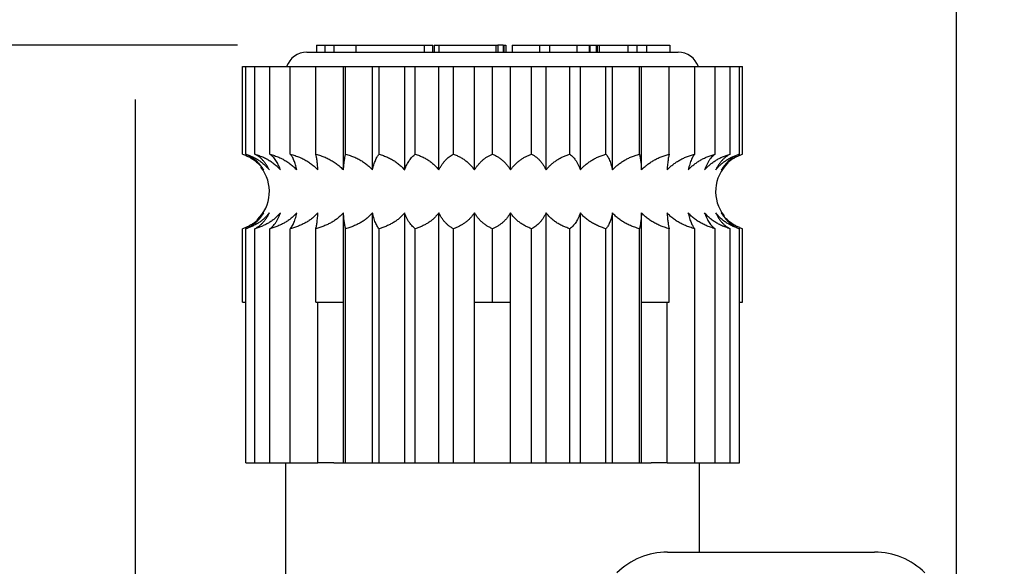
# Model space of a CAD drawing. Header units: millimetres. Extents: x 13 to 546, y 13 to 419.
# Tile 14 of 20: x 406 to 433, y 168 to 184. Entities that reach past the tile are written whole.
import ezdxf

# ---------------------------------------------------------------- set-up
doc = ezdxf.new("R2010")
doc.units = ezdxf.units.MM
doc.header["$LTSCALE"] = 2
doc.linetypes.add('SLD-Solid', pattern=[0])
doc.layers.add('DIMENSIONS', color=140, linetype='SLD-Solid', lineweight=25)
doc.styles.add('SLDTEXTSTYLE0', font='TXT', dxfattribs={"width": 0.7})
doc.dimstyles.new('SLDDIMSTYLE2', dxfattribs={"dimtxt": 4.316016, "dimasz": 6.604, "dimexe": 0, "dimexo": 0.0625, "dimgap": 1.079004, "dimtad": 0, "dimtih": 1, "dimtoh": 1, "dimdec": 1, "dimrnd": 1e-09, "dimzin": 4, "dimdsep": 46, "dimtxsty": 'SLDTEXTSTYLE0', "dimsah": 1, "dimcen": 0.09, "dimadec": 0, "dimazin": 1, "dimtfac": 1, "dimtdec": 1, "dimtofl": 0, "dimtmove": 0, "dimatfit": 3, "dimfxl": 0, "dimfrac": 2, "dimtolj": 1, "dimtzin": 12, "dimarcsym": 0})
doc.dimstyles.new('SLDDIMSTYLE3', dxfattribs={"dimtxt": 4.316016, "dimasz": 6.604, "dimexe": 0, "dimexo": 0.0625, "dimgap": 1.079004, "dimtad": 0, "dimtih": 1, "dimtoh": 1, "dimdec": 1, "dimrnd": 1e-09, "dimzin": 12, "dimdsep": 46, "dimtxsty": 'SLDTEXTSTYLE0', "dimsah": 1, "dimcen": 0.09, "dimadec": 0, "dimazin": 3, "dimtfac": 1, "dimtdec": 1, "dimtofl": 0, "dimtmove": 0, "dimatfit": 3, "dimfxl": 0, "dimfrac": 2, "dimtolj": 1, "dimtzin": 12, "dimarcsym": 0})
doc.dimstyles.new('SLDDIMSTYLE5', dxfattribs={"dimtxt": 4.316016, "dimasz": 6.604, "dimexe": 0, "dimexo": 0.0625, "dimgap": 1.079004, "dimtad": 0, "dimtih": 1, "dimtoh": 1, "dimdec": 1, "dimrnd": 1e-09, "dimzin": 12, "dimdsep": 46, "dimtxsty": 'SLDTEXTSTYLE0', "dimsah": 1, "dimcen": 0, "dimadec": 0, "dimazin": 3, "dimtfac": 1, "dimtdec": 1, "dimtofl": 0, "dimtmove": 0, "dimatfit": 3, "dimfxl": 0, "dimfrac": 2, "dimtolj": 1, "dimtzin": 12, "dimarcsym": 0})

# ---------------------------------------------------------------- blocks, each defined once
blk = doc.blocks.new('_D_8')
at = {"layer": 'DIMENSIONS'}
for p, q in [((422.421, 120.792), (473.692, 167.771)), ((473.692, 167.771), (484.804, 167.771))]:
    blk.add_line(p, q, dxfattribs=at)
blk.add_solid([(422.421, 120.792), (427.977, 124.504), (426.604, 126.002)], dxfattribs=at)
at = {"layer": 'DIMENSIONS', "char_height": 4.2333, "attachment_point": 1, "style": 'SLDTEXTSTYLE0'}
for s, insert in [('3/8"', (493.047, 173.228)), ('TUBING', (487.979, 166.368))]:
    blk.add_mtext(s, dxfattribs=dict(at, insert=insert))
blk = doc.blocks.new('_D_10')
at = {"layer": 'DIMENSIONS'}
for p, q in [((411.702, 182.815), (356.46, 182.815)), ((362.81, 182.815), (362.81, 150.34)), ((356.397, 142.514), (354.948, 142.514)), ((354.948, 142.514), (354.948, 135.654)), ((369.222, 142.514), (370.672, 142.514)), ((370.672, 142.514), (370.672, 135.654)), ((354.948, 135.654), (356.397, 135.654)), ((370.672, 135.654), (369.222, 135.654)), ((362.81, 106.515), (362.81, 134.688)), ((407.405, 106.515), (356.46, 106.515))]:
    blk.add_line(p, q, dxfattribs=at)
for points in [[(362.81, 182.815), (361.794, 176.211), (363.826, 176.211)], [(362.81, 106.515), (363.826, 113.119), (361.794, 113.119)]]:
    blk.add_solid(points, dxfattribs=at)
at = {"layer": 'DIMENSIONS', "char_height": 4.2333, "attachment_point": 1, "style": 'SLDTEXTSTYLE0'}
for s, insert in [('76.3', (356.397, 148.937)), ('3.00', (356.397, 141.111))]:
    blk.add_mtext(s, dxfattribs=dict(at, insert=insert))
blk = doc.blocks.new('_D_11')
at = {"layer": 'DIMENSIONS'}
for p, q in [((408.845, 184.339), (408.845, 209.165)), ((431.845, 146.405), (431.845, 209.165)), ((380.397, 202.815), (378.948, 202.815)), ((378.948, 202.815), (378.948, 195.956)), ((393.222, 202.815), (394.672, 202.815)), ((394.672, 202.815), (394.672, 195.956)), ((408.845, 202.815), (399.071, 202.815)), ((431.845, 202.815), (408.845, 202.815)), ((378.948, 195.956), (380.397, 195.956)), ((394.672, 195.956), (393.222, 195.956)), ((408.845, 158.155), (408.845, 181.291))]:
    blk.add_line(p, q, dxfattribs=at)
for points in [[(408.845, 202.815), (415.449, 201.799), (415.449, 203.831)], [(431.845, 202.815), (425.241, 203.831), (425.241, 201.799)]]:
    blk.add_solid(points, dxfattribs=at)
at = {"layer": 'DIMENSIONS', "char_height": 4.2333, "attachment_point": 1, "style": 'SLDTEXTSTYLE0'}
for s, insert in [('23.0', (380.397, 209.239)), ('0.91', (380.397, 201.413))]:
    blk.add_mtext(s, dxfattribs=dict(at, insert=insert))

msp = doc.modelspace()

# ---------------------------------------------------------------- linework, layer by layer
for p, q in [((413.645, 182.615), (424.045, 182.615)), ((413.916, 182.815), (413.916, 182.615)), ((413.916, 182.815), (414.146, 182.815)), ((414.146, 182.815), (414.146, 182.615)), ((414.146, 182.815), (414.403, 182.815)), ((414.403, 182.815), (414.403, 182.615)), ((414.403, 182.815), (415.019, 182.815)), ((415.019, 182.815), (415.019, 182.615)), ((415.019, 182.815), (416.929, 182.815)), ((416.929, 182.815), (416.929, 182.615)), ((416.929, 182.815), (417.172, 182.815)), ((417.172, 182.615), (417.172, 182.815)), ((417.214, 182.815), (417.214, 182.615)), ((417.214, 182.815), (417.342, 182.815)), ((417.342, 182.815), (417.342, 182.615)), ((417.342, 182.815), (418.939, 182.815)), ((418.939, 182.815), (418.939, 182.615)), ((418.939, 182.815), (418.996, 182.815)), ((418.996, 182.815), (418.996, 182.615)), ((419.145, 182.815), (418.996, 182.815)), ((419.145, 182.815), (419.145, 182.615)), ((419.145, 182.815), (419.159, 182.815)), ((419.159, 182.815), (419.159, 182.615)), ((419.159, 182.815), (419.216, 182.815)), ((419.216, 182.815), (419.216, 182.615)), ((419.396, 182.815), (419.396, 182.615)), ((419.396, 182.815), (420.163, 182.815)), ((420.163, 182.815), (420.163, 182.615)), ((420.163, 182.815), (420.445, 182.815)), ((420.445, 182.815), (420.445, 182.615)), ((420.445, 182.815), (421.203, 182.815)), ((421.203, 182.815), (421.203, 182.615)), ((421.203, 182.815), (421.548, 182.815)), ((421.548, 182.815), (421.548, 182.615)), ((421.548, 182.815), (421.568, 182.815)), ((421.568, 182.815), (421.568, 182.615)), ((421.568, 182.815), (421.747, 182.815)), ((421.747, 182.815), (421.747, 182.615)), ((421.747, 182.815), (421.772, 182.815)), ((421.772, 182.815), (421.772, 182.615)), ((421.772, 182.815), (421.837, 182.815)), ((421.837, 182.815), (421.837, 182.615)), ((421.837, 182.815), (422.634, 182.815)), ((422.634, 182.815), (422.634, 182.615)), ((422.634, 182.815), (422.89, 182.815)), ((422.89, 182.815), (422.89, 182.615)), ((422.89, 182.815), (423.155, 182.815)), ((423.155, 182.815), (423.155, 182.615)), ((423.155, 182.815), (423.811, 182.815)), ((423.811, 182.815), (423.811, 182.615)), ((411.845, 179.758), (411.845, 182.215)), ((411.845, 182.215), (411.931, 182.215)), ((411.931, 179.758), (411.931, 182.215)), ((411.931, 182.215), (412.188, 182.215)), ((412.188, 179.758), (412.188, 182.215)), ((412.188, 182.215), (412.608, 182.215)), ((412.608, 179.758), (412.608, 182.215)), ((412.608, 182.215), (413.182, 182.215)), ((413.182, 179.758), (413.182, 182.215)), ((413.182, 182.215), (413.896, 182.215)), ((413.896, 179.758), (413.896, 182.215)), ((413.896, 182.215), (414.67, 182.215)), ((414.67, 179.317), (414.67, 182.215)), ((414.67, 182.215), (414.731, 182.215)), ((414.731, 179.758), (414.731, 182.215)), ((414.731, 182.215), (415.486, 182.215)), ((415.486, 179.317), (415.486, 182.215)), ((415.486, 182.215), (415.667, 182.215)), ((415.667, 179.758), (415.667, 182.215)), ((415.667, 182.215), (416.385, 182.215)), ((416.385, 179.317), (416.385, 182.215)), ((416.385, 182.215), (416.682, 182.215)), ((416.682, 179.758), (416.682, 182.215)), ((416.682, 182.215), (417.344, 182.215)), ((417.344, 179.317), (417.344, 182.215)), ((417.344, 182.215), (417.75, 182.215)), ((417.75, 179.758), (417.75, 182.215)), ((417.75, 182.215), (418.341, 182.215)), ((418.341, 179.317), (418.341, 182.215)), ((418.341, 182.215), (418.845, 182.215)), ((418.845, 179.758), (418.845, 182.215)), ((418.845, 182.215), (419.35, 182.215)), ((419.35, 179.317), (419.35, 182.215)), ((419.35, 182.215), (419.94, 182.215)), ((419.94, 179.758), (419.94, 182.215)), ((419.94, 182.215), (420.346, 182.215)), ((420.346, 179.317), (420.346, 182.215)), ((420.346, 182.215), (421.008, 182.215)), ((421.008, 179.758), (421.008, 182.215)), ((421.008, 182.215), (421.306, 182.215)), ((421.306, 179.317), (421.306, 182.215)), ((421.306, 182.215), (422.023, 182.215)), ((422.023, 179.758), (422.023, 182.215)), ((422.023, 182.215), (422.205, 182.215)), ((422.205, 179.317), (422.205, 182.215)), ((422.205, 182.215), (422.96, 182.215)), ((422.96, 179.758), (422.96, 182.215)), ((422.96, 182.215), (423.021, 182.215)), ((423.021, 179.317), (423.021, 182.215)), ((423.021, 182.215), (423.795, 182.215)), ((423.795, 179.758), (423.795, 182.215)), ((423.795, 182.215), (424.508, 182.215)), ((424.508, 179.758), (424.508, 182.215)), ((424.508, 182.215), (425.082, 182.215)), ((425.082, 179.758), (425.082, 182.215)), ((425.082, 182.215), (425.503, 182.215)), ((425.503, 179.758), (425.503, 182.215)), ((425.503, 182.215), (425.759, 182.215)), ((425.759, 179.758), (425.759, 182.215)), ((425.759, 182.215), (425.845, 182.215)), ((425.845, 179.758), (425.845, 182.215)), ((414.67, 175.615), (414.67, 178.113)), ((415.486, 171.115), (415.486, 178.113)), ((416.385, 171.115), (416.385, 178.113)), ((417.344, 171.115), (417.344, 178.113)), ((418.341, 175.615), (418.341, 178.113)), ((419.35, 175.615), (419.35, 178.113)), ((420.346, 171.115), (420.346, 178.113)), ((421.306, 171.115), (421.306, 178.113)), ((422.205, 171.115), (422.205, 178.113)), ((423.021, 175.615), (423.021, 178.113)), ((411.845, 175.615), (411.845, 177.672)), ((411.931, 171.115), (411.931, 177.672)), ((412.188, 171.115), (412.188, 177.672)), ((412.608, 171.115), (412.608, 177.672)), ((413.182, 171.115), (413.182, 177.672)), ((413.896, 175.615), (413.896, 177.672)), ((414.731, 171.115), (414.731, 177.672)), ((415.667, 171.115), (415.667, 177.672)), ((416.682, 171.115), (416.682, 177.672)), ((417.75, 171.115), (417.75, 177.672)), ((418.845, 175.615), (418.845, 177.672)), ((419.94, 171.115), (419.94, 177.672)), ((421.008, 171.115), (421.008, 177.672)), ((422.023, 171.115), (422.023, 177.672)), ((422.96, 171.115), (422.96, 177.672)), ((423.795, 175.615), (423.795, 177.672)), ((424.508, 171.115), (424.508, 177.672)), ((425.082, 171.115), (425.082, 177.672)), ((425.503, 171.115), (425.503, 177.672)), ((425.759, 171.115), (425.759, 177.672)), ((425.845, 175.615), (425.845, 177.672)), ((411.845, 175.615), (411.931, 175.615)), ((413.896, 175.615), (414.67, 175.615)), ((413.956, 171.115), (413.956, 175.615)), ((414.67, 171.115), (414.67, 175.615)), ((418.341, 175.615), (418.845, 175.615)), ((418.341, 171.115), (418.341, 175.615)), ((418.845, 175.615), (419.35, 175.615)), ((419.35, 171.115), (419.35, 175.615)), ((423.021, 171.115), (423.021, 175.615)), ((423.021, 175.615), (423.795, 175.615)), ((423.734, 171.115), (423.734, 175.615)), ((425.759, 175.615), (425.845, 175.615)), ((411.931, 171.115), (412.188, 171.115)), ((412.188, 171.115), (412.608, 171.115)), ((412.608, 171.115), (413.182, 171.115)), ((413.045, 171.115), (413.045, 156.115)), ((413.182, 171.115), (413.956, 171.115)), ((414.403, 171.115), (413.956, 171.115)), ((414.403, 171.115), (414.67, 171.115)), ((414.67, 171.115), (414.731, 171.115)), ((414.731, 171.115), (415.486, 171.115)), ((415.486, 171.115), (415.667, 171.115)), ((415.667, 171.115), (416.385, 171.115)), ((416.385, 171.115), (416.682, 171.115)), ((416.682, 171.115), (417.344, 171.115)), ((417.344, 171.115), (417.75, 171.115)), ((417.75, 171.115), (418.341, 171.115)), ((418.341, 171.115), (419.35, 171.115)), ((419.35, 171.115), (419.94, 171.115)), ((419.94, 171.115), (420.346, 171.115)), ((420.346, 171.115), (421.008, 171.115)), ((421.008, 171.115), (421.306, 171.115)), ((421.306, 171.115), (422.023, 171.115)), ((422.023, 171.115), (422.205, 171.115)), ((422.205, 171.115), (422.96, 171.115)), ((422.96, 171.115), (423.021, 171.115)), ((423.021, 171.115), (423.288, 171.115)), ((423.734, 171.115), (423.288, 171.115)), ((423.734, 171.115), (424.508, 171.115)), ((424.508, 171.115), (425.082, 171.115)), ((424.645, 168.615), (424.645, 171.115)), ((425.082, 171.115), (425.503, 171.115)), ((425.503, 171.115), (425.759, 171.115)), ((423.745, 168.615), (429.545, 168.615))]:
    msp.add_line(p, q)
for centre, radius, start, end in [((413.645, 182.015), 0.6, 90, 160.5288), ((424.045, 182.015), 0.6, 19.4712, 90), ((411.495, 178.715), 1.1, 313.3085, 38.2879), ((426.195, 178.715), 1.1, 133.3085, 218.2879), ((423.745, 166.615), 2, 90, 135), ((429.545, 166.615), 2, 45, 90)]:
    msp.add_arc(centre, radius, start, end)
for points, knots in [([(411.845, 179.758), (411.879, 179.746), (411.947, 179.721), (412.043, 179.674), (412.134, 179.619), (412.218, 179.556), (412.297, 179.484), (412.37, 179.406), (412.414, 179.347), (412.436, 179.317)], [0, 0, 0, 0, 0.154293, 0.303249, 0.44771, 0.588596, 0.726902, 0.863675, 1, 1, 1, 1]), ([(412.436, 179.317), (412.42, 179.343), (412.387, 179.395), (412.333, 179.465), (412.276, 179.529), (412.214, 179.588), (412.149, 179.64), (412.08, 179.686), (412.007, 179.726), (411.957, 179.747), (411.931, 179.758)], [0, 0, 0, 0, 0.1192842, 0.2388064, 0.359296, 0.4814653, 0.6059975, 0.7335381, 0.8646879, 1, 1, 1, 1]), ([(411.931, 179.758), (411.97, 179.746), (412.045, 179.721), (412.153, 179.674), (412.255, 179.619), (412.35, 179.556), (412.438, 179.484), (412.52, 179.406), (412.569, 179.347), (412.594, 179.317)], [0, 0, 0, 0, 0.154293, 0.303249, 0.44771, 0.588596, 0.726902, 0.863675, 1, 1, 1, 1]), ([(412.594, 179.317), (412.581, 179.343), (412.554, 179.395), (412.511, 179.465), (412.465, 179.529), (412.416, 179.588), (412.363, 179.64), (412.308, 179.686), (412.249, 179.726), (412.208, 179.747), (412.188, 179.758)], [0, 0, 0, 0, 0.1192842, 0.2388064, 0.359296, 0.4814653, 0.6059975, 0.7335381, 0.8646879, 1, 1, 1, 1]), ([(412.188, 179.758), (412.229, 179.746), (412.311, 179.721), (412.428, 179.674), (412.538, 179.619), (412.641, 179.556), (412.737, 179.484), (412.826, 179.406), (412.879, 179.347), (412.905, 179.317)], [0, 0, 0, 0, 0.154293, 0.303249, 0.44771, 0.588596, 0.726902, 0.863675, 1, 1, 1, 1]), ([(412.905, 179.317), (412.896, 179.343), (412.877, 179.395), (412.845, 179.465), (412.811, 179.529), (412.775, 179.588), (412.737, 179.64), (412.696, 179.686), (412.653, 179.726), (412.623, 179.747), (412.608, 179.758)], [0, 0, 0, 0, 0.119284, 0.238806, 0.359296, 0.481465, 0.605998, 0.733538, 0.864688, 1, 1, 1, 1]), ([(412.608, 179.758), (412.652, 179.746), (412.738, 179.721), (412.861, 179.674), (412.977, 179.619), (413.085, 179.556), (413.186, 179.484), (413.28, 179.406), (413.336, 179.347), (413.363, 179.317)], [0, 0, 0, 0, 0.154293, 0.3032494, 0.44771, 0.5885965, 0.7269016, 0.8636746, 1, 1, 1, 1]), ([(413.363, 179.317), (413.358, 179.343), (413.346, 179.395), (413.327, 179.465), (413.306, 179.529), (413.284, 179.588), (413.26, 179.64), (413.236, 179.686), (413.209, 179.726), (413.191, 179.747), (413.182, 179.758)], [0, 0, 0, 0, 0.1192842, 0.2388064, 0.359296, 0.4814653, 0.6059975, 0.7335381, 0.8646879, 1, 1, 1, 1]), ([(413.182, 179.758), (413.227, 179.746), (413.315, 179.721), (413.441, 179.674), (413.56, 179.619), (413.671, 179.556), (413.774, 179.484), (413.87, 179.406), (413.928, 179.347), (413.956, 179.317)], [0, 0, 0, 0, 0.154293, 0.303249, 0.44771, 0.588596, 0.726902, 0.863675, 1, 1, 1, 1]), ([(413.956, 179.317), (413.955, 179.343), (413.951, 179.395), (413.944, 179.465), (413.937, 179.529), (413.93, 179.588), (413.922, 179.64), (413.914, 179.686), (413.905, 179.726), (413.899, 179.747), (413.896, 179.758)], [0, 0, 0, 0, 0.119284, 0.238806, 0.359296, 0.481465, 0.605998, 0.733538, 0.864688, 1, 1, 1, 1]), ([(413.896, 179.758), (413.94, 179.746), (414.028, 179.721), (414.155, 179.674), (414.273, 179.619), (414.385, 179.556), (414.488, 179.484), (414.584, 179.406), (414.641, 179.347), (414.67, 179.317)], [0, 0, 0, 0, 0.154293, 0.303249, 0.44771, 0.588596, 0.726902, 0.863675, 1, 1, 1, 1]), ([(414.67, 179.317), (414.672, 179.343), (414.676, 179.395), (414.682, 179.465), (414.689, 179.529), (414.697, 179.588), (414.704, 179.64), (414.713, 179.686), (414.722, 179.726), (414.728, 179.747), (414.731, 179.758)], [0, 0, 0, 0, 0.1192842, 0.2388064, 0.359296, 0.4814653, 0.6059975, 0.7335381, 0.8646879, 1, 1, 1, 1]), ([(414.731, 179.758), (414.774, 179.746), (414.86, 179.721), (414.984, 179.674), (415.099, 179.619), (415.208, 179.556), (415.308, 179.484), (415.402, 179.406), (415.458, 179.347), (415.486, 179.317)], [0, 0, 0, 0, 0.154293, 0.303249, 0.44771, 0.588596, 0.726902, 0.863675, 1, 1, 1, 1]), ([(415.486, 179.317), (415.492, 179.343), (415.504, 179.395), (415.523, 179.465), (415.544, 179.529), (415.566, 179.588), (415.589, 179.64), (415.614, 179.686), (415.64, 179.726), (415.658, 179.747), (415.667, 179.758)], [0, 0, 0, 0, 0.119284, 0.238806, 0.359296, 0.481465, 0.605998, 0.733538, 0.864688, 1, 1, 1, 1]), ([(415.667, 179.758), (415.709, 179.746), (415.79, 179.721), (415.907, 179.674), (416.018, 179.619), (416.121, 179.556), (416.216, 179.484), (416.305, 179.406), (416.358, 179.347), (416.385, 179.317)], [0, 0, 0, 0, 0.154293, 0.303249, 0.44771, 0.588596, 0.726902, 0.863675, 1, 1, 1, 1]), ([(416.385, 179.317), (416.395, 179.343), (416.414, 179.395), (416.445, 179.465), (416.479, 179.529), (416.515, 179.588), (416.554, 179.64), (416.594, 179.686), (416.637, 179.726), (416.667, 179.747), (416.682, 179.758)], [0, 0, 0, 0, 0.119284, 0.238806, 0.359296, 0.481465, 0.605998, 0.733538, 0.864688, 1, 1, 1, 1]), ([(416.682, 179.758), (416.72, 179.746), (416.796, 179.721), (416.904, 179.674), (417.005, 179.619), (417.1, 179.556), (417.189, 179.484), (417.271, 179.406), (417.32, 179.347), (417.344, 179.317)], [0, 0, 0, 0, 0.154293, 0.303249, 0.44771, 0.588596, 0.726902, 0.863675, 1, 1, 1, 1]), ([(417.344, 179.317), (417.357, 179.343), (417.384, 179.395), (417.427, 179.465), (417.473, 179.529), (417.523, 179.588), (417.575, 179.64), (417.631, 179.686), (417.689, 179.726), (417.73, 179.747), (417.75, 179.758)], [0, 0, 0, 0, 0.119284, 0.238806, 0.359296, 0.481465, 0.605998, 0.733538, 0.864688, 1, 1, 1, 1]), ([(417.75, 179.758), (417.784, 179.746), (417.852, 179.721), (417.948, 179.674), (418.038, 179.619), (418.123, 179.556), (418.202, 179.484), (418.275, 179.406), (418.319, 179.347), (418.341, 179.317)], [0, 0, 0, 0, 0.154293, 0.303249, 0.44771, 0.588596, 0.726902, 0.863675, 1, 1, 1, 1]), ([(418.341, 179.317), (418.357, 179.343), (418.39, 179.395), (418.444, 179.465), (418.501, 179.529), (418.562, 179.588), (418.627, 179.64), (418.696, 179.686), (418.769, 179.726), (418.82, 179.747), (418.845, 179.758)], [0, 0, 0, 0, 0.119284, 0.238806, 0.359296, 0.481465, 0.605998, 0.733538, 0.864688, 1, 1, 1, 1]), ([(418.845, 179.758), (418.874, 179.746), (418.932, 179.721), (419.014, 179.674), (419.091, 179.619), (419.164, 179.556), (419.231, 179.484), (419.294, 179.406), (419.331, 179.347), (419.35, 179.317)], [0, 0, 0, 0, 0.154293, 0.303249, 0.44771, 0.588596, 0.726902, 0.863675, 1, 1, 1, 1]), ([(419.35, 179.317), (419.369, 179.343), (419.407, 179.395), (419.47, 179.465), (419.537, 179.529), (419.609, 179.588), (419.685, 179.64), (419.766, 179.686), (419.851, 179.726), (419.91, 179.747), (419.94, 179.758)], [0, 0, 0, 0, 0.119284, 0.238806, 0.359296, 0.481465, 0.605998, 0.733538, 0.864688, 1, 1, 1, 1]), ([(419.94, 179.758), (419.964, 179.746), (420.01, 179.721), (420.076, 179.674), (420.138, 179.619), (420.197, 179.556), (420.251, 179.484), (420.301, 179.406), (420.331, 179.347), (420.346, 179.317)], [0, 0, 0, 0, 0.154293, 0.303249, 0.44771, 0.588596, 0.726902, 0.863675, 1, 1, 1, 1]), ([(420.346, 179.317), (420.368, 179.343), (420.41, 179.395), (420.481, 179.465), (420.556, 179.529), (420.637, 179.588), (420.722, 179.64), (420.813, 179.686), (420.909, 179.726), (420.975, 179.747), (421.008, 179.758)], [0, 0, 0, 0, 0.119284, 0.238806, 0.359296, 0.481465, 0.605998, 0.733538, 0.864688, 1, 1, 1, 1]), ([(421.008, 179.758), (421.026, 179.746), (421.059, 179.721), (421.108, 179.674), (421.153, 179.619), (421.196, 179.556), (421.236, 179.484), (421.273, 179.406), (421.295, 179.347), (421.306, 179.317)], [0, 0, 0, 0, 0.154293, 0.303249, 0.44771, 0.588596, 0.726902, 0.863675, 1, 1, 1, 1]), ([(421.306, 179.317), (421.329, 179.343), (421.375, 179.395), (421.452, 179.465), (421.533, 179.529), (421.621, 179.588), (421.713, 179.64), (421.812, 179.686), (421.915, 179.726), (421.987, 179.747), (422.023, 179.758)], [0, 0, 0, 0, 0.119284, 0.238806, 0.359296, 0.481465, 0.605998, 0.733538, 0.864688, 1, 1, 1, 1]), ([(422.023, 179.758), (422.034, 179.746), (422.054, 179.721), (422.084, 179.674), (422.112, 179.619), (422.138, 179.556), (422.162, 179.484), (422.184, 179.406), (422.198, 179.347), (422.205, 179.317)], [0, 0, 0, 0, 0.154293, 0.303249, 0.44771, 0.588596, 0.726902, 0.863675, 1, 1, 1, 1]), ([(422.205, 179.317), (422.229, 179.343), (422.278, 179.395), (422.358, 179.465), (422.444, 179.529), (422.536, 179.588), (422.634, 179.64), (422.737, 179.686), (422.846, 179.726), (422.921, 179.747), (422.96, 179.758)], [0, 0, 0, 0, 0.119284, 0.238806, 0.359296, 0.481465, 0.605998, 0.733538, 0.864688, 1, 1, 1, 1]), ([(422.96, 179.758), (422.963, 179.746), (422.97, 179.721), (422.98, 179.674), (422.99, 179.619), (422.998, 179.556), (423.006, 179.484), (423.014, 179.406), (423.018, 179.347), (423.021, 179.317)], [0, 0, 0, 0, 0.154293, 0.303249, 0.44771, 0.588596, 0.726902, 0.863675, 1, 1, 1, 1]), ([(423.021, 179.317), (423.046, 179.343), (423.096, 179.395), (423.178, 179.465), (423.266, 179.529), (423.361, 179.588), (423.461, 179.64), (423.567, 179.686), (423.678, 179.726), (423.756, 179.747), (423.795, 179.758)], [0, 0, 0, 0, 0.119284, 0.238806, 0.359296, 0.481465, 0.605998, 0.733538, 0.864688, 1, 1, 1, 1]), ([(423.795, 179.758), (423.792, 179.746), (423.785, 179.721), (423.775, 179.674), (423.765, 179.619), (423.757, 179.556), (423.748, 179.484), (423.741, 179.406), (423.736, 179.347), (423.734, 179.317)], [0, 0, 0, 0, 0.154293, 0.303249, 0.44771, 0.588596, 0.726902, 0.863675, 1, 1, 1, 1]), ([(423.734, 179.317), (423.759, 179.343), (423.809, 179.395), (423.892, 179.465), (423.98, 179.529), (424.074, 179.588), (424.174, 179.64), (424.28, 179.686), (424.392, 179.726), (424.469, 179.747), (424.508, 179.758)], [0, 0, 0, 0, 0.1192842, 0.2388064, 0.359296, 0.4814653, 0.6059975, 0.7335381, 0.8646879, 1, 1, 1, 1]), ([(424.508, 179.758), (424.498, 179.746), (424.477, 179.721), (424.448, 179.674), (424.42, 179.619), (424.394, 179.556), (424.37, 179.484), (424.347, 179.406), (424.334, 179.347), (424.327, 179.317)], [0, 0, 0, 0, 0.154293, 0.303249, 0.44771, 0.588596, 0.726902, 0.863675, 1, 1, 1, 1]), ([(424.327, 179.317), (424.351, 179.343), (424.4, 179.395), (424.481, 179.465), (424.567, 179.529), (424.659, 179.588), (424.756, 179.64), (424.86, 179.686), (424.969, 179.726), (425.044, 179.747), (425.082, 179.758)], [0, 0, 0, 0, 0.119284, 0.238806, 0.359296, 0.481465, 0.605998, 0.733538, 0.864688, 1, 1, 1, 1]), ([(425.082, 179.758), (425.065, 179.746), (425.031, 179.721), (424.983, 179.674), (424.937, 179.619), (424.895, 179.556), (424.855, 179.484), (424.818, 179.406), (424.796, 179.347), (424.785, 179.317)], [0, 0, 0, 0, 0.154293, 0.303249, 0.44771, 0.588596, 0.726902, 0.863675, 1, 1, 1, 1]), ([(424.785, 179.317), (424.808, 179.343), (424.855, 179.395), (424.931, 179.465), (425.013, 179.529), (425.1, 179.588), (425.193, 179.64), (425.291, 179.686), (425.395, 179.726), (425.466, 179.747), (425.503, 179.758)], [0, 0, 0, 0, 0.119284, 0.238806, 0.359296, 0.481465, 0.605998, 0.733538, 0.864688, 1, 1, 1, 1]), ([(425.503, 179.758), (425.479, 179.746), (425.433, 179.721), (425.367, 179.674), (425.305, 179.619), (425.246, 179.556), (425.192, 179.484), (425.142, 179.406), (425.112, 179.347), (425.097, 179.317)], [0, 0, 0, 0, 0.154293, 0.3032494, 0.44771, 0.5885965, 0.7269016, 0.8636746, 1, 1, 1, 1]), ([(425.097, 179.317), (425.118, 179.343), (425.161, 179.395), (425.232, 179.465), (425.307, 179.529), (425.388, 179.588), (425.473, 179.64), (425.564, 179.686), (425.659, 179.726), (425.725, 179.747), (425.759, 179.758)], [0, 0, 0, 0, 0.1192842, 0.2388064, 0.359296, 0.4814653, 0.6059975, 0.7335381, 0.8646879, 1, 1, 1, 1]), ([(425.759, 179.758), (425.73, 179.746), (425.673, 179.721), (425.59, 179.674), (425.513, 179.619), (425.441, 179.556), (425.373, 179.484), (425.311, 179.406), (425.273, 179.347), (425.255, 179.317)], [0, 0, 0, 0, 0.154293, 0.303249, 0.44771, 0.588596, 0.726902, 0.863675, 1, 1, 1, 1]), ([(425.255, 179.317), (425.274, 179.343), (425.312, 179.395), (425.375, 179.465), (425.442, 179.529), (425.514, 179.588), (425.59, 179.64), (425.671, 179.686), (425.756, 179.726), (425.815, 179.747), (425.845, 179.758)], [0, 0, 0, 0, 0.119284, 0.238806, 0.359296, 0.481465, 0.605998, 0.733538, 0.864688, 1, 1, 1, 1]), ([(412.436, 178.113), (412.417, 178.088), (412.379, 178.036), (412.316, 177.965), (412.248, 177.901), (412.177, 177.843), (412.1, 177.791), (412.019, 177.745), (411.934, 177.704), (411.875, 177.683), (411.845, 177.672)], [0, 0, 0, 0, 0.119284, 0.238806, 0.359296, 0.481465, 0.605998, 0.733538, 0.864688, 1, 1, 1, 1]), ([(412.594, 178.113), (412.572, 178.088), (412.53, 178.036), (412.459, 177.965), (412.384, 177.901), (412.303, 177.843), (412.217, 177.791), (412.127, 177.745), (412.031, 177.704), (411.965, 177.683), (411.931, 177.672)], [0, 0, 0, 0, 0.119284, 0.238806, 0.359296, 0.481465, 0.605998, 0.733538, 0.864688, 1, 1, 1, 1]), ([(411.931, 177.672), (411.961, 177.685), (412.018, 177.709), (412.1, 177.757), (412.178, 177.812), (412.25, 177.875), (412.317, 177.946), (412.38, 178.025), (412.417, 178.084), (412.436, 178.113)], [0, 0, 0, 0, 0.154293, 0.303249, 0.44771, 0.588596, 0.726902, 0.863675, 1, 1, 1, 1]), ([(412.905, 178.113), (412.882, 178.088), (412.836, 178.036), (412.759, 177.965), (412.678, 177.901), (412.59, 177.843), (412.498, 177.791), (412.4, 177.745), (412.296, 177.704), (412.224, 177.683), (412.188, 177.672)], [0, 0, 0, 0, 0.1192842, 0.2388064, 0.359296, 0.4814653, 0.6059975, 0.7335381, 0.8646879, 1, 1, 1, 1]), ([(412.188, 177.672), (412.211, 177.685), (412.257, 177.709), (412.324, 177.757), (412.386, 177.812), (412.444, 177.875), (412.498, 177.946), (412.549, 178.025), (412.579, 178.084), (412.594, 178.113)], [0, 0, 0, 0, 0.154293, 0.303249, 0.44771, 0.588596, 0.726902, 0.863675, 1, 1, 1, 1]), ([(413.363, 178.113), (413.339, 178.088), (413.29, 178.036), (413.21, 177.965), (413.124, 177.901), (413.032, 177.843), (412.934, 177.791), (412.831, 177.745), (412.722, 177.704), (412.647, 177.683), (412.608, 177.672)], [0, 0, 0, 0, 0.119284, 0.238806, 0.359296, 0.481465, 0.605998, 0.733538, 0.864688, 1, 1, 1, 1]), ([(412.608, 177.672), (412.625, 177.685), (412.659, 177.709), (412.708, 177.757), (412.753, 177.812), (412.796, 177.875), (412.836, 177.946), (412.872, 178.025), (412.894, 178.084), (412.905, 178.113)], [0, 0, 0, 0, 0.154293, 0.303249, 0.44771, 0.588596, 0.726902, 0.863675, 1, 1, 1, 1]), ([(413.956, 178.113), (413.931, 178.088), (413.882, 178.036), (413.799, 177.965), (413.711, 177.901), (413.617, 177.843), (413.517, 177.791), (413.411, 177.745), (413.299, 177.704), (413.221, 177.683), (413.182, 177.672)], [0, 0, 0, 0, 0.119284, 0.238806, 0.359296, 0.481465, 0.605998, 0.733538, 0.864688, 1, 1, 1, 1]), ([(413.182, 177.672), (413.193, 177.685), (413.213, 177.709), (413.243, 177.757), (413.271, 177.812), (413.297, 177.875), (413.321, 177.946), (413.343, 178.025), (413.357, 178.084), (413.363, 178.113)], [0, 0, 0, 0, 0.154293, 0.303249, 0.44771, 0.588596, 0.726902, 0.863675, 1, 1, 1, 1]), ([(414.67, 178.113), (414.645, 178.088), (414.595, 178.036), (414.512, 177.965), (414.424, 177.901), (414.33, 177.843), (414.23, 177.791), (414.124, 177.745), (414.012, 177.704), (413.935, 177.683), (413.896, 177.672)], [0, 0, 0, 0, 0.119284, 0.238806, 0.359296, 0.481465, 0.605998, 0.733538, 0.864688, 1, 1, 1, 1]), ([(413.896, 177.672), (413.899, 177.685), (413.906, 177.709), (413.916, 177.757), (413.925, 177.812), (413.934, 177.875), (413.942, 177.946), (413.95, 178.025), (413.954, 178.084), (413.956, 178.113)], [0, 0, 0, 0, 0.154293, 0.303249, 0.44771, 0.588596, 0.726902, 0.863675, 1, 1, 1, 1]), ([(414.731, 177.672), (414.727, 177.685), (414.72, 177.709), (414.71, 177.757), (414.701, 177.812), (414.692, 177.875), (414.684, 177.946), (414.677, 178.025), (414.672, 178.084), (414.67, 178.113)], [0, 0, 0, 0, 0.154293, 0.303249, 0.44771, 0.588596, 0.726902, 0.863675, 1, 1, 1, 1]), ([(415.486, 178.113), (415.462, 178.088), (415.413, 178.036), (415.332, 177.965), (415.246, 177.901), (415.154, 177.843), (415.057, 177.791), (414.954, 177.745), (414.845, 177.704), (414.769, 177.683), (414.731, 177.672)], [0, 0, 0, 0, 0.119284, 0.238806, 0.359296, 0.481465, 0.605998, 0.733538, 0.864688, 1, 1, 1, 1]), ([(415.667, 177.672), (415.657, 177.685), (415.636, 177.709), (415.607, 177.757), (415.579, 177.812), (415.553, 177.875), (415.529, 177.946), (415.506, 178.025), (415.493, 178.084), (415.486, 178.113)], [0, 0, 0, 0, 0.154293, 0.303249, 0.44771, 0.588596, 0.726902, 0.863675, 1, 1, 1, 1]), ([(416.385, 178.113), (416.362, 178.088), (416.315, 178.036), (416.239, 177.965), (416.157, 177.901), (416.07, 177.843), (415.977, 177.791), (415.879, 177.745), (415.775, 177.704), (415.704, 177.683), (415.667, 177.672)], [0, 0, 0, 0, 0.1192842, 0.2388064, 0.359296, 0.4814653, 0.6059975, 0.7335381, 0.8646879, 1, 1, 1, 1]), ([(416.682, 177.672), (416.665, 177.685), (416.631, 177.709), (416.583, 177.757), (416.537, 177.812), (416.494, 177.875), (416.455, 177.946), (416.418, 178.025), (416.396, 178.084), (416.385, 178.113)], [0, 0, 0, 0, 0.154293, 0.3032494, 0.44771, 0.5885965, 0.7269016, 0.8636746, 1, 1, 1, 1]), ([(417.344, 178.113), (417.323, 178.088), (417.28, 178.036), (417.21, 177.965), (417.134, 177.901), (417.054, 177.843), (416.968, 177.791), (416.878, 177.745), (416.782, 177.704), (416.716, 177.683), (416.682, 177.672)], [0, 0, 0, 0, 0.119284, 0.238806, 0.359296, 0.481465, 0.605998, 0.733538, 0.864688, 1, 1, 1, 1]), ([(417.75, 177.672), (417.727, 177.685), (417.681, 177.709), (417.614, 177.757), (417.552, 177.812), (417.494, 177.875), (417.44, 177.946), (417.389, 178.025), (417.359, 178.084), (417.344, 178.113)], [0, 0, 0, 0, 0.154293, 0.303249, 0.44771, 0.588596, 0.726902, 0.863675, 1, 1, 1, 1]), ([(418.341, 178.113), (418.322, 178.088), (418.284, 178.036), (418.221, 177.965), (418.153, 177.901), (418.082, 177.843), (418.005, 177.791), (417.924, 177.745), (417.839, 177.704), (417.78, 177.683), (417.75, 177.672)], [0, 0, 0, 0, 0.119284, 0.238806, 0.359296, 0.481465, 0.605998, 0.733538, 0.864688, 1, 1, 1, 1]), ([(418.845, 177.672), (418.816, 177.685), (418.759, 177.709), (418.676, 177.757), (418.599, 177.812), (418.527, 177.875), (418.459, 177.946), (418.397, 178.025), (418.36, 178.084), (418.341, 178.113)], [0, 0, 0, 0, 0.154293, 0.303249, 0.44771, 0.588596, 0.726902, 0.863675, 1, 1, 1, 1]), ([(419.35, 178.113), (419.333, 178.088), (419.301, 178.036), (419.247, 177.965), (419.19, 177.901), (419.128, 177.843), (419.063, 177.791), (418.994, 177.745), (418.921, 177.704), (418.871, 177.683), (418.845, 177.672)], [0, 0, 0, 0, 0.119284, 0.238806, 0.359296, 0.481465, 0.605998, 0.733538, 0.864688, 1, 1, 1, 1]), ([(419.94, 177.672), (419.906, 177.685), (419.839, 177.709), (419.743, 177.757), (419.652, 177.812), (419.567, 177.875), (419.489, 177.946), (419.415, 178.025), (419.372, 178.084), (419.35, 178.113)], [0, 0, 0, 0, 0.154293, 0.303249, 0.44771, 0.588596, 0.726902, 0.863675, 1, 1, 1, 1]), ([(420.346, 178.113), (420.333, 178.088), (420.307, 178.036), (420.264, 177.965), (420.217, 177.901), (420.168, 177.843), (420.116, 177.791), (420.06, 177.745), (420.001, 177.704), (419.961, 177.683), (419.94, 177.672)], [0, 0, 0, 0, 0.119284, 0.238806, 0.359296, 0.481465, 0.605998, 0.733538, 0.864688, 1, 1, 1, 1]), ([(421.008, 177.672), (420.97, 177.685), (420.895, 177.709), (420.787, 177.757), (420.685, 177.812), (420.59, 177.875), (420.502, 177.946), (420.42, 178.025), (420.371, 178.084), (420.346, 178.113)], [0, 0, 0, 0, 0.154293, 0.303249, 0.44771, 0.588596, 0.726902, 0.863675, 1, 1, 1, 1]), ([(421.306, 178.113), (421.296, 178.088), (421.277, 178.036), (421.245, 177.965), (421.211, 177.901), (421.175, 177.843), (421.137, 177.791), (421.096, 177.745), (421.053, 177.704), (421.023, 177.683), (421.008, 177.672)], [0, 0, 0, 0, 0.119284, 0.238806, 0.359296, 0.481465, 0.605998, 0.733538, 0.864688, 1, 1, 1, 1]), ([(422.023, 177.672), (421.982, 177.685), (421.9, 177.709), (421.783, 177.757), (421.673, 177.812), (421.57, 177.875), (421.474, 177.946), (421.385, 178.025), (421.332, 178.084), (421.306, 178.113)], [0, 0, 0, 0, 0.154293, 0.303249, 0.44771, 0.588596, 0.726902, 0.863675, 1, 1, 1, 1]), ([(422.205, 178.113), (422.199, 178.088), (422.187, 178.036), (422.168, 177.965), (422.147, 177.901), (422.125, 177.843), (422.102, 177.791), (422.077, 177.745), (422.051, 177.704), (422.032, 177.683), (422.023, 177.672)], [0, 0, 0, 0, 0.1192842, 0.2388064, 0.359296, 0.4814653, 0.6059975, 0.7335381, 0.8646879, 1, 1, 1, 1]), ([(422.96, 177.672), (422.916, 177.685), (422.83, 177.709), (422.707, 177.757), (422.591, 177.812), (422.483, 177.875), (422.382, 177.946), (422.288, 178.025), (422.232, 178.084), (422.205, 178.113)], [0, 0, 0, 0, 0.154293, 0.303249, 0.44771, 0.588596, 0.726902, 0.863675, 1, 1, 1, 1]), ([(423.021, 178.113), (423.019, 178.088), (423.015, 178.036), (423.008, 177.965), (423.001, 177.901), (422.994, 177.843), (422.986, 177.791), (422.978, 177.745), (422.969, 177.704), (422.963, 177.683), (422.96, 177.672)], [0, 0, 0, 0, 0.119284, 0.238806, 0.359296, 0.481465, 0.605998, 0.733538, 0.864688, 1, 1, 1, 1]), ([(423.795, 177.672), (423.75, 177.685), (423.662, 177.709), (423.536, 177.757), (423.417, 177.812), (423.306, 177.875), (423.203, 177.946), (423.107, 178.025), (423.049, 178.084), (423.021, 178.113)], [0, 0, 0, 0, 0.154293, 0.303249, 0.44771, 0.588596, 0.726902, 0.863675, 1, 1, 1, 1]), ([(424.508, 177.672), (424.464, 177.685), (424.376, 177.709), (424.249, 177.757), (424.13, 177.812), (424.019, 177.875), (423.916, 177.946), (423.82, 178.025), (423.763, 178.084), (423.734, 178.113)], [0, 0, 0, 0, 0.154293, 0.303249, 0.44771, 0.588596, 0.726902, 0.863675, 1, 1, 1, 1]), ([(423.734, 178.113), (423.736, 178.088), (423.74, 178.036), (423.746, 177.965), (423.753, 177.901), (423.761, 177.843), (423.769, 177.791), (423.777, 177.745), (423.786, 177.704), (423.792, 177.683), (423.795, 177.672)], [0, 0, 0, 0, 0.119284, 0.238806, 0.359296, 0.481465, 0.605998, 0.733538, 0.864688, 1, 1, 1, 1]), ([(425.082, 177.672), (425.039, 177.685), (424.953, 177.709), (424.83, 177.757), (424.714, 177.812), (424.605, 177.875), (424.505, 177.946), (424.411, 178.025), (424.355, 178.084), (424.327, 178.113)], [0, 0, 0, 0, 0.154293, 0.303249, 0.44771, 0.588596, 0.726902, 0.863675, 1, 1, 1, 1]), ([(424.327, 178.113), (424.333, 178.088), (424.345, 178.036), (424.364, 177.965), (424.385, 177.901), (424.407, 177.843), (424.43, 177.791), (424.455, 177.745), (424.481, 177.704), (424.499, 177.683), (424.508, 177.672)], [0, 0, 0, 0, 0.119284, 0.238806, 0.359296, 0.481465, 0.605998, 0.733538, 0.864688, 1, 1, 1, 1]), ([(425.503, 177.672), (425.461, 177.685), (425.38, 177.709), (425.263, 177.757), (425.152, 177.812), (425.05, 177.875), (424.954, 177.946), (424.865, 178.025), (424.812, 178.084), (424.785, 178.113)], [0, 0, 0, 0, 0.154293, 0.3032494, 0.44771, 0.5885965, 0.7269016, 0.8636746, 1, 1, 1, 1]), ([(424.785, 178.113), (424.795, 178.088), (424.814, 178.036), (424.846, 177.965), (424.879, 177.901), (424.916, 177.843), (424.954, 177.791), (424.995, 177.745), (425.038, 177.704), (425.067, 177.683), (425.082, 177.672)], [0, 0, 0, 0, 0.1192842, 0.2388064, 0.359296, 0.4814653, 0.6059975, 0.7335381, 0.8646879, 1, 1, 1, 1]), ([(425.759, 177.672), (425.721, 177.685), (425.646, 177.709), (425.537, 177.757), (425.436, 177.812), (425.341, 177.875), (425.253, 177.946), (425.17, 178.025), (425.121, 178.084), (425.097, 178.113)], [0, 0, 0, 0, 0.154293, 0.303249, 0.44771, 0.588596, 0.726902, 0.863675, 1, 1, 1, 1]), ([(425.097, 178.113), (425.11, 178.088), (425.136, 178.036), (425.179, 177.965), (425.226, 177.901), (425.275, 177.843), (425.327, 177.791), (425.383, 177.745), (425.442, 177.704), (425.482, 177.683), (425.503, 177.672)], [0, 0, 0, 0, 0.119284, 0.238806, 0.359296, 0.481465, 0.605998, 0.733538, 0.864688, 1, 1, 1, 1]), ([(425.845, 177.672), (425.811, 177.685), (425.744, 177.709), (425.648, 177.757), (425.557, 177.812), (425.472, 177.875), (425.394, 177.946), (425.32, 178.025), (425.277, 178.084), (425.255, 178.113)], [0, 0, 0, 0, 0.154293, 0.303249, 0.44771, 0.588596, 0.726902, 0.863675, 1, 1, 1, 1]), ([(425.255, 178.113), (425.271, 178.088), (425.304, 178.036), (425.357, 177.965), (425.415, 177.901), (425.476, 177.843), (425.541, 177.791), (425.61, 177.745), (425.683, 177.704), (425.733, 177.683), (425.759, 177.672)], [0, 0, 0, 0, 0.119284, 0.238806, 0.359296, 0.481465, 0.605998, 0.733538, 0.864688, 1, 1, 1, 1])]:
    msp.add_open_spline(points, degree=3, knots=knots)

# ---------------------------------------------------------------- dimensions: what is measured, and where the dimension line sits
at = {"layer": 'DIMENSIONS'}
dim = msp.add_linear_dim(base=(408.845, 202.815), p1=(431.845, 143.865), p2=(408.845, 155.615), dimstyle='SLDDIMSTYLE2', dxfattribs=at)
dim.commit()
dim.dimension.update_dxf_attribs({"geometry": '_D_11', "text_midpoint": (386.81, 202.815), "dimtype": 160})
dim = msp.add_linear_dim(base=(362.81, 182.815), p1=(409.945, 106.515), p2=(414.242, 182.815), angle=90, dimstyle='SLDDIMSTYLE3', dxfattribs=at)
dim.commit()
dim.dimension.update_dxf_attribs({"geometry": '_D_10', "text_midpoint": (362.81, 142.514), "dimtype": 160})
dim = msp.add_radius_dim(center=(418.845, 117.515), mpoint=(422.421, 120.792), text='3/8"\\PTUBING', dimstyle='SLDDIMSTYLE5', override={"dimpost": '<>'}, dxfattribs=at)
dim.commit()
dim.dimension.update_dxf_attribs({"geometry": '_D_8', "text_midpoint": (499.213, 167.771), "dimtype": 164})

doc.saveas('drawing.dxf')
